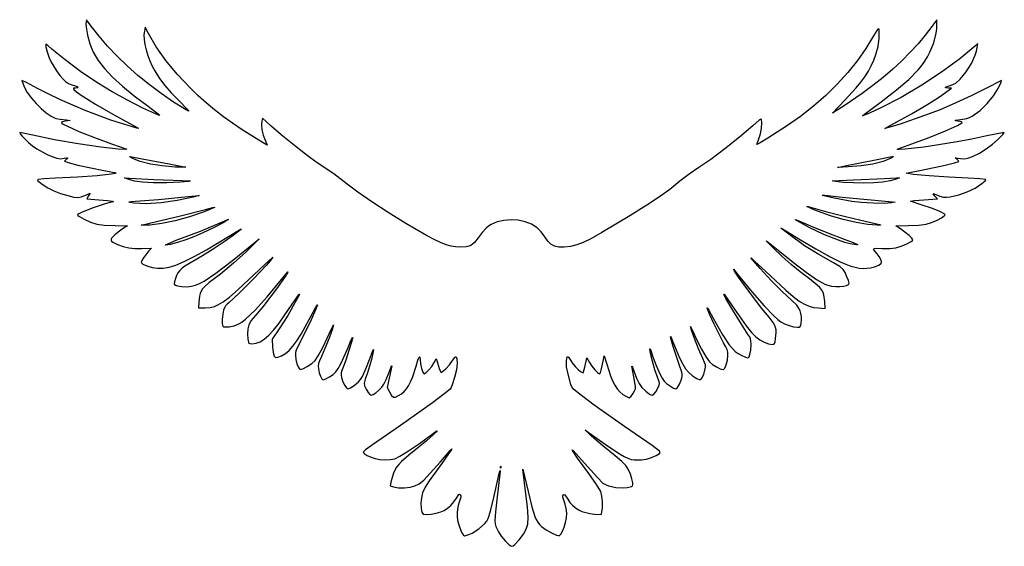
# Model space of a CAD drawing. Extents: x 11 to 413, y 50 to 266.
import ezdxf

# ---------------------------------------------------------------- set-up
doc = ezdxf.new("R2010")
doc.units = 0

msp = doc.modelspace()

# ---------------------------------------------------------------- linework, layer by layer
at = {"layer": 'Layer 1', "color": 7}
for points in [[(37.747246, 263.877944), (37.910406, 261.823012), (38.311691, 259.397663), (39.270393, 255.852313), (40.709479, 252.439669), (42.695922, 249.080767), (45.296695, 245.696648), (48.578771, 242.208349), (52.609122, 238.536908), (57.45472, 234.603364), (63.18254, 230.328756), (67.980321, 226.624587), (67.331678, 226.724288), (65.820658, 227.309748), (60.915941, 229.592332), (54.675078, 232.781115), (48.506975, 236.184871), (42.193351, 240.059917), (35.568842, 244.563348), (29.248603, 249.251989), (23.847793, 253.68266), (22.114771, 255.133459), (21.307791, 255.658217), (21.400947, 254.640121), (21.947201, 252.540541), (22.711737, 250.156533), (23.459737, 248.285156), (25.66019, 244.748557), (27.016731, 242.937262), (28.363351, 241.370708), (29.407354, 240.41049), (30.603491, 239.615637), (31.905463, 239.019222), (33.266965, 238.654317), (34.183086, 238.382568), (34.536966, 238.094282), (34.308763, 237.865527), (33.478632, 237.772372), (32.640784, 237.679768), (32.615429, 237.519364), (32.808354, 237.243205), (33.881778, 236.287121), (35.819645, 234.892822), (41.579297, 231.219521), (48.668481, 227.083199), (55.668368, 223.343752), (58.997711, 221.535765), (59.235285, 221.240313), (58.490592, 221.368195), (53.238472, 222.938057), (47.959067, 224.673284), (37.473843, 228.573686), (27.345807, 232.937109), (22.512886, 235.251112), (17.885845, 237.631261), (13.405564, 239.981644), (11.465285, 240.876818), (12.488341, 238.301539), (13.774327, 235.972102), (15.420808, 233.649279), (17.325258, 231.425675), (19.385151, 229.393894), (21.497961, 227.646541), (23.561161, 226.276219), (25.472225, 225.375533), (27.128628, 225.037086), (29.809741, 224.754864), (31.220853, 224.507919), (29.35113, 224.225697), (28.089948, 223.921426), (27.783472, 223.754407), (27.728351, 223.590696), (28.420815, 223.063183), (29.927701, 222.261164), (34.819189, 220.071736), (41.271719, 217.498661), (48.154197, 215.018191), (54.398368, 212.760412), (53.467916, 212.685446), (50.870588, 212.79569), (43.807862, 213.539831), (34.611932, 214.912358), (24.840532, 216.655301), (16.051399, 218.510693), (10.653896, 219.604305), (10.883753, 219.093879), (11.725459, 218.060901), (14.252231, 215.51208), (15.919658, 214.160499), (17.696226, 212.927981), (21.907514, 210.608466), (24.153166, 209.607458), (25.876266, 209.056243), (27.334783, 208.901902), (28.786685, 209.091521), (29.777219, 209.271768), (30.255123, 209.237042), (30.210475, 208.997263), (29.633352, 208.562354), (28.927796, 207.856798), (30.508131, 207.281328), (34.47964, 206.269297), (44.979195, 204.046795), (50.02392, 203.059017), (49.603618, 202.821787), (48.063798, 202.54363), (42.33336, 201.925717), (34.248129, 201.327649), (25.223627, 200.871793), (20.536089, 200.624849), (18.203345, 200.377904), (17.945927, 200.189388), (18.075463, 199.875195), (19.826124, 198.472903), (22.162727, 196.996196), (24.654772, 195.734464), (27.351871, 194.677783), (30.30363, 193.816233), (32.814417, 193.221472), (34.488459, 193.026892), (35.825157, 193.235803), (37.323912, 193.851511), (39.405303, 194.733456), (38.840858, 193.7104), (38.100024, 192.510955), (42.933083, 192.087621), (46.535828, 191.823037), (48.471697, 191.558454), (48.961177, 191.3071), (48.577531, 191.240954), (45.575059, 190.468701), (40.72381, 188.793556), (36.209906, 187.019193), (34.76262, 186.345952), (34.219466, 185.949284), (34.436094, 185.636607), (35.03306, 185.200733), (37.050509, 184.114838), (39.636813, 183.002485), (42.156971, 182.174559), (45.22614, 181.68508), (49.671142, 181.539559), (54.68059, 181.433725), (53.128367, 180.481225), (51.457081, 179.308238), (49.600587, 177.764834), (48.311845, 176.478848), (48.026728, 176.006801), (47.995447, 175.599659), (48.228749, 175.22063), (48.737383, 174.832918), (50.623643, 173.884276), (52.937646, 172.990204), (55.192118, 172.446706), (57.658257, 172.207478), (60.60726, 172.22622), (64.523096, 172.367331), (63.323651, 171.062052), (61.308407, 168.429446), (60.600095, 167.247089), (60.325038, 166.511216), (60.501634, 166.182485), (60.990355, 165.81944), (62.657783, 165.078055), (64.834533, 164.462348), (67.02782, 164.147603), (69.285392, 164.162348), (71.713704, 164.556605), (74.503337, 165.418844), (77.844875, 166.837536), (81.928901, 168.901149), (86.945997, 171.698155), (100.54173, 179.846224), (101.150272, 180.177505), (100.885689, 179.877092), (97.895895, 177.553167), (94.165268, 174.872055), (89.773182, 171.952817), (85.31495, 169.1791), (81.385885, 166.93455), (78.198756, 164.997027), (77.021497, 164.083869), (76.076576, 163.155415), (75.330092, 162.172391), (74.748146, 161.095522), (74.296838, 159.885535), (73.942269, 158.503155), (73.828167, 157.858784), (73.92904, 157.475689), (74.354027, 157.218272), (75.21227, 156.950932), (76.968994, 156.646661), (78.947307, 156.580515), (80.892547, 156.752495), (82.550052, 157.162599), (84.124117, 157.822197), (85.981369, 158.827821), (90.818286, 162.070623), (97.606507, 167.277957), (106.891734, 174.836777), (108.479235, 176.177333), (107.068123, 174.660388), (103.080078, 170.717542), (97.97086, 166.136389), (92.65659, 161.707372), (88.053389, 158.220933), (86.116968, 156.578862), (85.389984, 155.712557), (84.812241, 154.794577), (84.375058, 153.808796), (84.069753, 152.739094), (83.820053, 150.283428), (83.784775, 147.990371), (86.43061, 147.990371), (88.470108, 148.131482), (90.258251, 148.537177), (91.96702, 149.260372), (93.768392, 150.353984), (96.360759, 152.349384), (99.875862, 155.363431), (108.549791, 163.442047), (112.619967, 167.318196), (113.783583, 168.378183), (114.123683, 168.627884), (113.148238, 167.322812), (111.333981, 165.238459), (106.14649, 159.71583), (100.476135, 154.027836), (96.237838, 150.142317), (95.413771, 149.428493), (94.804678, 148.717976), (94.34772, 147.934698), (93.980059, 147.002593), (93.613501, 145.301541), (93.428844, 143.289604), (93.449239, 141.476105), (93.697837, 140.370366), (93.992668, 140.185571), (94.548363, 140.102475), (96.21579, 140.211616), (98.247019, 140.638257), (100.188952, 141.322867), (101.442761, 142.055708), (102.976449, 143.243302), (106.852046, 146.949676), (111.752905, 152.375843), (117.616185, 159.455656), (120.284069, 162.661526), (120.292682, 162.585527), (120.052007, 162.169291), (118.850908, 160.337601), (116.05845, 156.287269), (113.074168, 152.250165), (109.970824, 148.332125), (106.821178, 144.63898), (105.265097, 142.68933), (104.320864, 141.027415), (103.859497, 139.345656), (103.75201, 137.336475), (103.850126, 135.138779), (104.113607, 133.883661), (104.3425, 133.532054), (104.654901, 133.323074), (105.586455, 133.208973), (107.252229, 133.435936), (108.904773, 134.052333), (110.606927, 135.120175), (112.421529, 136.701475), (114.411418, 138.858244), (116.639431, 141.652494), (122.061188, 149.401483), (124.874593, 153.45843), (124.959893, 153.466009), (124.809549, 153.082501), (123.825078, 151.165373), (120.25761, 144.824188), (116.663685, 139.276754), (113.841461, 135.149252), (114.01785, 132.009528), (114.238887, 129.610637), (114.595524, 128.217164), (114.854664, 127.839581), (115.183671, 127.6439), (116.09924, 127.705636), (117.710443, 128.311766), (119.245579, 129.220928), (120.757563, 130.498025), (122.299313, 132.207965), (123.923746, 134.415653), (125.683777, 137.185994), (129.822304, 144.674258), (131.559736, 147.928635), (132.29175, 149.119261), (131.563043, 147.052753), (129.769387, 142.985333), (127.499481, 138.210152), (125.342023, 134.020362), (123.692786, 130.69102), (123.417178, 129.620008), (123.366467, 128.552303), (123.538446, 126.781799), (123.975009, 124.998065), (124.557092, 123.571519), (124.865497, 123.107946), (125.165634, 122.872577), (125.622041, 122.857695), (126.309958, 123.051171), (128.102511, 123.904453), (129.987669, 125.114923), (131.409805, 126.36508), (132.682562, 128.339534), (134.474564, 131.65675), (136.365785, 135.503132), (137.936198, 139.065088), (138.888699, 140.970089), (138.420165, 139.28392), (137.071892, 135.550537), (135.406118, 131.281372), (133.985084, 127.987858), (133.21669, 126.288461), (132.812098, 125.108308), (132.685318, 124.133208), (132.750361, 123.048966), (133.044159, 121.39091), (133.539702, 119.94452), (134.134464, 118.921464), (134.437012, 118.634832), (134.725918, 118.533408), (135.768267, 118.866342), (137.243871, 119.688756), (138.739319, 120.736066), (139.841199, 121.743688), (140.842207, 123.170234), (141.975506, 125.245009), (144.850647, 131.762583), (146.173564, 134.84939), (146.586976, 135.661882), (146.755648, 135.81953), (146.301998, 133.953665), (145.216654, 130.444075), (143.913029, 126.597141), (142.804534, 123.719245), (142.234026, 122.328528), (141.971096, 121.377681), (141.966135, 120.539282), (142.169534, 119.485909), (142.729569, 117.744067), (143.474813, 116.134518), (144.145642, 115.162173), (144.476302, 114.919087), (144.846237, 114.838058), (145.831259, 115.162173), (147.355371, 116.134518), (149.153436, 117.661385), (149.9363, 118.631111), (150.680303, 119.803409), (152.167483, 122.95085), (153.846486, 127.493969), (154.794577, 130.122165), (155.08176, 130.817799), (155.187042, 130.951194), (154.975375, 129.401726), (154.366833, 126.784003), (152.752874, 121.320354), (151.832344, 118.770982), (151.474054, 117.170803), (151.631701, 115.987343), (152.258985, 114.688128), (153.076438, 113.259377), (153.718604, 112.492085), (154.327697, 112.267189), (155.045931, 112.465626), (156.137338, 113.1563), (157.400724, 114.233926), (158.597964, 115.476917), (159.490934, 116.663685), (160.434615, 118.634832), (161.64288, 121.637854), (162.457025, 123.792005), (162.661733, 124.205141), (162.732082, 124.160217), (161.678157, 119.168408), (160.796212, 115.393684), (161.783991, 113.594516), (162.660424, 112.091902), (163.371492, 111.416112), (163.758032, 111.349001), (164.214852, 111.441468), (165.48816, 112.042293), (166.685676, 112.800972), (167.752554, 113.699798), (168.710291, 114.776391), (169.580385, 116.068372), (170.384333, 117.61336), (171.143632, 119.448977), (172.614275, 124.142578), (173.334714, 126.522727), (173.853408, 127.732094), (174.036067, 127.895668), (174.16705, 127.764065), (174.272332, 126.612024), (174.456438, 125.021216), (174.898513, 123.172439), (175.433192, 121.641162), (175.683582, 121.17442), (175.895111, 121.002854), (176.738471, 121.431149), (177.879487, 122.524209), (179.060191, 123.994301), (180.022613, 125.55369), (180.851642, 127.052997), (181.014802, 126.972519), (181.151503, 126.435635), (182.033448, 123.1548), (182.703726, 121.567299), (183.008411, 121.58101), (183.494169, 121.855585), (184.820394, 123.000459), (186.305369, 124.628199), (187.572063, 126.36508), (188.478812, 127.672012), (188.794314, 127.945759), (189.031682, 127.95699), (189.313353, 127.163791), (189.406508, 125.23619), (189.118774, 122.650989), (188.374633, 119.424172), (187.432054, 116.475169), (186.966966, 115.392168), (186.549006, 114.723406), (184.053653, 112.635952), (179.286189, 109.056909), (166.228994, 99.871452), (154.772528, 91.951586), (151.931563, 89.820586), (150.988984, 88.900056), (151.462478, 88.368133), (152.66027, 87.634465), (154.248322, 86.880953), (155.892598, 86.289499), (157.848862, 85.892072), (159.953955, 85.755922), (162.039204, 85.877741), (163.935937, 86.254221), (166.000239, 87.283341), (169.4966, 89.460091), (174.031451, 92.529811), (179.211224, 96.237838), (180.917788, 97.450513), (181.319624, 97.67155), (181.327892, 97.578395), (176.87407, 93.547906), (169.721496, 87.665333), (166.690912, 85.080683), (165.580351, 83.925404), (164.68559, 82.783767), (163.966116, 81.597482), (163.381414, 80.308258), (162.454269, 77.187826), (161.995658, 75.141714), (163.442047, 74.753658), (165.488711, 74.406944), (167.856182, 74.361193), (170.203809, 74.599869), (172.190942, 75.106436), (173.846242, 75.950899), (175.74959, 77.522965), (178.466532, 80.365033), (182.562615, 85.019498), (186.760673, 89.777591), (187.265587, 90.263212), (187.148729, 89.95839), (183.206435, 84.247796), (178.047057, 77.187826), (176.327264, 74.608137), (175.295388, 72.31949), (174.853864, 70.295977), (174.647159, 68.037647), (174.685193, 65.944681), (174.977888, 64.417263), (175.202784, 63.931642), (175.533513, 63.65438), (176.988723, 63.50004), (178.753164, 63.644458), (180.785496, 64.020388), (182.718609, 64.541838), (184.185394, 65.122819), (185.537526, 65.984369), (186.879736, 67.173341), (188.109498, 68.580594), (189.124286, 70.096989), (190.142932, 71.653622), (190.429013, 71.719216), (190.711787, 71.437545), (190.913532, 71.030197), (190.923454, 70.507093), (190.288453, 68.544765), (189.837145, 67.104715), (189.542107, 65.643166), (189.404166, 64.161774), (189.424147, 62.662192), (189.602879, 61.146074), (189.941187, 59.615072), (191.099843, 56.515036), (191.604756, 55.49694), (191.990607, 54.958403), (192.389687, 54.783667), (192.934288, 54.856979), (194.186512, 55.258264), (195.523899, 55.87783), (198.225958, 57.599828), (200.584059, 59.679013), (201.491497, 60.745064), (202.141794, 61.771428), (203.089885, 64.836187), (204.434851, 70.414489), (206.613255, 80.204078), (206.955009, 81.388089), (207.020052, 81.382302), (207.045408, 81.103662), (205.845963, 70.696711), (205.078671, 64.558925), (204.867004, 60.93799), (204.981933, 59.687902), (205.25065, 58.606899), (206.269297, 56.338647), (207.411967, 54.599561), (209.060653, 52.665346), (210.689495, 51.094932), (211.332143, 50.620818), (211.772633, 50.447254), (212.286229, 50.656165), (213.010664, 51.22557), (214.797705, 53.101908), (216.545058, 55.388351), (217.664026, 57.396981), (218.289656, 59.564912), (218.462186, 62.331463), (218.165081, 66.52015), (217.381804, 72.95449), (216.32347, 82.020885), (218.475415, 72.919213), (219.935034, 66.637008), (221.13007, 62.69306), (221.723453, 61.340584), (222.364793, 60.263853), (223.092122, 59.359928), (223.943474, 58.52587), (225.774061, 57.18807), (228.004831, 55.919723), (230.030549, 55.028407), (230.777377, 54.820254), (231.245979, 54.821701), (231.810975, 55.396068), (232.485112, 56.61205), (233.165863, 58.264594), (233.750703, 60.148649), (234.128837, 62.066879), (234.209314, 63.98511), (233.99875, 65.863653), (233.503758, 67.66282), (232.586535, 70.476225), (232.590945, 71.03626), (232.83348, 71.437545), (233.099166, 71.629368), (233.424383, 71.464003), (234.59737, 69.744211), (235.502879, 68.414058), (236.529932, 67.252165), (237.684315, 66.254809), (238.971817, 65.41827), (240.398225, 64.738828), (241.969328, 64.212762), (243.690912, 63.83635), (245.568766, 63.605873), (248.320434, 63.394207), (248.602657, 64.417263), (248.838026, 66.240684), (248.818733, 68.606502), (248.56793, 70.985548), (248.108767, 72.848657), (246.384565, 75.759075), (243.205153, 80.256995), (238.614629, 86.479117), (236.537649, 89.605612), (236.396538, 89.949571), (236.784594, 89.605612), (242.675986, 83.008663), (246.732933, 78.515154), (248.990712, 76.270604), (250.010944, 75.680114), (251.278808, 75.184709), (254.277973, 74.515533), (257.429272, 74.335837), (258.887307, 74.452281), (260.173775, 74.71838), (260.739873, 74.923984), (261.05131, 75.19904), (261.170924, 75.66592), (261.161553, 76.446993), (260.874921, 78.030635), (260.217872, 79.988002), (259.335927, 81.938754), (258.374607, 83.502553), (256.738599, 85.156199), (254.070716, 87.418388), (248.991264, 91.55912), (244.364911, 95.514643), (241.822153, 97.856207), (241.703099, 98.021986), (241.841652, 97.97527), (242.993486, 97.155061), (251.283769, 91.298946), (256.00879, 88.137174), (257.730512, 87.126795), (259.185997, 86.43061), (260.495961, 85.999008), (261.78112, 85.78238), (264.759889, 85.79561), (266.778992, 86.109803), (268.847704, 86.721652), (270.698135, 87.531939), (272.062394, 88.441445), (272.32808, 88.819027), (272.071213, 89.31898), (269.063781, 91.651724), (257.880718, 99.41284), (245.396787, 108.210242), (240.185043, 112.097966), (237.172649, 114.547017), (236.317163, 115.587712), (235.832093, 116.628407), (234.738481, 120.826465), (234.072613, 123.767752), (234.068203, 126.047579), (234.315148, 127.463101), (234.562092, 128.058414), (234.92369, 127.718865), (235.444037, 126.929524), (236.430713, 125.457779), (237.622441, 123.992648), (238.827399, 122.752412), (239.853762, 121.955355), (240.912096, 121.320354), (241.441263, 123.119522), (242.217375, 126.188691), (242.464319, 127.423414), (243.452098, 125.518412), (244.434915, 124.03895), (245.652551, 122.572716), (246.810655, 121.450441), (247.614878, 121.002854), (247.955529, 121.365003), (248.329254, 122.391917), (249.096546, 126.082857), (249.555157, 128.305359), (250.578213, 124.91869), (252.102876, 120.070197), (252.960705, 118.050268), (253.885507, 116.293268), (254.879762, 114.794237), (255.945951, 113.548214), (257.086554, 112.550238), (258.304052, 111.795348), (259.715164, 111.089792), (260.526553, 111.830626), (261.258567, 112.774307), (261.937665, 113.982572), (262.289892, 114.840815), (262.374228, 115.742052), (261.620165, 119.697575), (260.764678, 124.133759), (260.836061, 124.141062), (261.024852, 123.735781), (261.761276, 121.743688), (262.784332, 119.13754), (263.807388, 116.981185), (264.951712, 115.427859), (266.479682, 113.867919), (267.994422, 112.665166), (268.622808, 112.311424), (269.099058, 112.183404), (269.764376, 112.606186), (270.611594, 113.660662), (271.42574, 115.026023), (271.991838, 116.381462), (272.093813, 117.018116), (272.013887, 117.744067), (271.215726, 119.979798), (270.279762, 122.625633), (269.257809, 126.091677), (268.447522, 129.306366), (268.146558, 131.198138), (268.245777, 131.122622), (268.516975, 130.488172), (269.416559, 127.952581), (270.770344, 124.323377), (272.309338, 120.932298), (273.253019, 119.130926), (274.03795, 117.951324), (274.928715, 117.062765), (276.189896, 116.134518), (277.89646, 115.115871), (278.835731, 114.758683), (279.465771, 115.418489), (280.251253, 116.782747), (280.963975, 118.404975), (281.375733, 119.838687), (281.434162, 120.718978), (281.313997, 121.642264), (280.352677, 124.424801), (277.922918, 131.32602), (276.964354, 134.470705), (276.577952, 136.13703), (276.678273, 136.149157), (276.904272, 135.757794), (277.601008, 134.05564), (280.339447, 127.47633), (281.624331, 124.838212), (282.681011, 123.013689), (283.934476, 121.569504), (285.644347, 120.11209), (287.354217, 118.985405), (288.607682, 118.533408), (289.195829, 118.78366), (289.740981, 119.530006), (290.239831, 120.765831), (290.689072, 122.484522), (290.893573, 123.685069), (290.869871, 124.60119), (290.535283, 125.649602), (289.807127, 127.247025), (288.061978, 131.191524), (286.376361, 135.387377), (285.153765, 138.776251), (284.797679, 140.299811), (285.75018, 138.359532), (287.363588, 134.751825), (289.291189, 130.982062), (291.132801, 127.787767), (292.48824, 125.906468), (293.810606, 124.805691), (295.394249, 123.79421), (296.91836, 123.053927), (298.062132, 122.766744), (298.408916, 122.901103), (298.752805, 123.279375), (299.38064, 124.618828), (299.84311, 126.487449), (300.037689, 128.587581), (299.985875, 129.807972), (299.755467, 130.836541), (299.234017, 132.01063), (298.309077, 133.667584), (296.611884, 136.860776), (294.494665, 141.194985), (292.608956, 145.310912), (291.606295, 147.84926), (291.609602, 147.916508), (291.718743, 147.785319), (292.214837, 146.993773), (294.040463, 143.757035), (297.791485, 137.144652), (300.65946, 132.794459), (301.899764, 131.285781), (303.084258, 130.12437), (304.267924, 129.237464), (305.505748, 128.552303), (307.24318, 127.74808), (308.213319, 127.516018), (308.505739, 127.619715), (308.720438, 127.872654), (309.068806, 128.834526), (309.390716, 130.651332), (309.527417, 132.891473), (309.499856, 134.309199), (309.359848, 135.263905), (309.021401, 136.046631), (308.398528, 136.94842), (305.57024, 141.185063), (302.044114, 146.923218), (299.225748, 151.801476), (298.521226, 153.180204), (298.421998, 153.475328), (298.520744, 153.45843), (301.801579, 148.695927), (307.578319, 140.564394), (309.76885, 137.851311), (311.502974, 136.031197), (313.085514, 134.872542), (314.876414, 133.905709), (316.647469, 133.243148), (318.170478, 132.997306), (318.753113, 133.048569), (319.10093, 133.328035), (319.336299, 134.024221), (319.58159, 135.325641), (319.839008, 137.833672), (319.768246, 138.918602), (319.550722, 139.938213), (319.176102, 140.928059), (318.634051, 141.923692), (317.006311, 144.074535), (314.001634, 147.64531), (310.881203, 151.606345), (304.412136, 160.51399), (302.788806, 162.895241), (302.352795, 163.688992), (304.976581, 160.51399), (310.024614, 154.290214), (314.827907, 148.797351), (318.877137, 144.594332), (320.459814, 143.15118), (321.66298, 142.24009), (323.262608, 141.377437), (325.067288, 140.683457), (326.871968, 140.220987), (328.471596, 140.052866), (329.235581, 140.082632), (329.662222, 140.264533), (329.890425, 140.737476), (330.059097, 141.640367), (330.190079, 143.052306), (330.154457, 144.363372), (329.944375, 145.591756), (329.551978, 146.755648), (328.969412, 147.873238), (328.188822, 148.962715), (326.00215, 151.130095), (322.29743, 154.538261), (317.769193, 159.107288), (313.247571, 163.97397), (309.562695, 168.275106), (309.553807, 168.316792), (309.802474, 168.112497), (310.978217, 167.053612), (315.383532, 162.948158), (323.728937, 155.17712), (326.76393, 152.576072), (329.256527, 150.680303), (331.368785, 149.37654), (333.262762, 148.551509), (335.100515, 148.091932), (337.044101, 147.884538), (339.831047, 147.708149), (339.654658, 150.530373), (339.318417, 153.179515), (338.963847, 154.237435), (338.419935, 155.213501), (337.637898, 156.179644), (336.568953, 157.207799), (333.37521, 159.737878), (329.601037, 162.641131), (325.936004, 165.686597), (322.277586, 168.950345), (318.523256, 172.508442), (316.304613, 174.724329), (315.85241, 175.224557), (315.855373, 175.313027), (320.675202, 171.450108), (326.844958, 166.432392), (332.039063, 162.476318), (336.287282, 159.558733), (339.619381, 157.656488), (340.929551, 157.169489), (342.474126, 156.842894), (344.127015, 156.671741), (345.762128, 156.651071), (347.253372, 156.775921), (348.47466, 157.041332), (349.299898, 157.442341), (349.602998, 157.973988), (349.337312, 159.04941), (348.721053, 160.650691), (347.946044, 162.324733), (347.204108, 163.618436), (345.762128, 164.835521), (343.182438, 166.370105), (337.22931, 169.686218), (331.434931, 173.319831), (325.499441, 177.575216), (321.733536, 180.481225), (322.333259, 180.221051), (323.779648, 179.352335), (329.697499, 175.679585), (336.012226, 171.983685), (341.837472, 168.770649), (346.286885, 166.546494), (350.285403, 164.98049), (352.057699, 164.485843), (353.721681, 164.178471), (355.309596, 164.054655), (356.853688, 164.110672), (358.386206, 164.342803), (359.939393, 164.747326), (361.691708, 165.379019), (362.633735, 165.990868), (362.837065, 166.33276), (362.881231, 166.72178), (362.549951, 167.710661), (361.879672, 168.905697), (360.997727, 170.074274), (359.853404, 171.452313), (359.618586, 171.852771), (359.648352, 172.102747), (359.972466, 172.233661), (360.620696, 172.276931), (363.008562, 172.22622), (366.280578, 172.248268), (368.758843, 172.508442), (370.871653, 173.140135), (373.14652, 174.095943), (374.96498, 175.078209), (375.509788, 175.486247), (375.70857, 175.789277), (375.30067, 176.459556), (374.191625, 177.526709), (370.558011, 180.269558), (368.723566, 181.504281), (373.733013, 181.539559), (378.058953, 181.724767), (381.141351, 182.174559), (383.345111, 182.836569), (385.542257, 183.713553), (387.382215, 184.650069), (388.514411, 185.490672), (388.814273, 185.885343), (388.717259, 186.213867), (386.750521, 187.254562), (383.624026, 188.467237), (379.518572, 189.86512), (374.650236, 191.593732), (376.268605, 191.831857), (380.188851, 192.122899), (385.692187, 192.440399), (384.669131, 193.639844), (383.994443, 194.565886), (384.049014, 194.67172), (384.351631, 194.592345), (386.715244, 193.634883), (388.205731, 193.176823), (389.391947, 193.109024), (390.842746, 193.322344), (394.415175, 194.15027), (397.885077, 195.368456), (401.09701, 196.904143), (403.895532, 198.68457), (405.249318, 199.848737), (405.428463, 200.182774), (405.306644, 200.377904), (403.040046, 200.624849), (398.286362, 200.871793), (390.429886, 201.281346), (382.292289, 201.872801), (375.828184, 202.484099), (372.992179, 202.953183), (379.165794, 204.223184), (388.915696, 206.229609), (392.724045, 207.145178), (394.405804, 207.680409), (394.282332, 208.011138), (393.735526, 208.527076), (392.888859, 209.232632), (395.146638, 208.985687), (396.447507, 208.894737), (397.483792, 208.972458), (398.559765, 209.268461), (399.979696, 209.832354), (402.853183, 211.207086), (405.610915, 212.866245), (408.190053, 214.763529), (410.527759, 216.852637), (412.362204, 218.744409), (413.032482, 219.604305), (405.871089, 218.193193), (399.768581, 216.911065), (392.955004, 215.635552), (380.118295, 213.607079), (372.480651, 212.79128), (370.047586, 212.669461), (369.423472, 212.698882), (369.28801, 212.79569), (375.214681, 214.982913), (382.347962, 217.560397), (388.995071, 220.230486), (393.902544, 222.464012), (395.312209, 223.251699), (395.816916, 223.731808), (395.539103, 223.930245), (394.864415, 224.049308), (393.171081, 224.33153), (393.013985, 224.478705), (393.290144, 224.609343), (395.181916, 224.860697), (397.752785, 225.310489), (398.778598, 225.723901), (399.873863, 226.342365), (403.148084, 228.641485), (406.091575, 231.400319), (408.624962, 234.522956), (410.66887, 237.913483), (411.603731, 239.919908), (411.903593, 240.841541), (405.483033, 237.631261), (399.540929, 234.614458), (393.215178, 231.673722), (386.770365, 228.92481), (380.471073, 226.483476), (370.41249, 223.030661), (366.248056, 221.716012), (364.243285, 221.191806), (365.195786, 221.831216), (367.947454, 223.343752), (375.126486, 227.249115), (381.353018, 230.879972), (386.521216, 234.173485), (390.525246, 237.066816), (391.407191, 237.772372), (390.031357, 237.772372), (389.117993, 237.845132), (388.967855, 237.936083), (389.02153, 238.063414), (389.738661, 238.427216), (391.26608, 238.936539), (392.312287, 239.31302), (393.206359, 239.805255), (395.040804, 241.441263), (397.471114, 244.436018), (399.560773, 247.804496), (401.127879, 251.219277), (401.65863, 252.841711), (401.990531, 254.352938), (402.237476, 255.940439), (401.426086, 255.199605), (394.85725, 249.7332), (387.372293, 244.2238), (379.285408, 238.892993), (370.910789, 233.96237), (362.307416, 229.548235), (358.245508, 227.63717), (355.953002, 226.695143), (355.071057, 226.448198), (355.953002, 227.153754), (362.655784, 232.163202), (368.978778, 237.03705), (373.94909, 241.308971), (377.761848, 245.170788), (379.295123, 247.007852), (380.612184, 248.814323), (381.680922, 250.530189), (382.653336, 252.387854), (384.241388, 256.315266), (385.240742, 260.169916), (385.477282, 261.936631), (385.515798, 263.525166), (385.409965, 265.71239), (383.434408, 262.960721), (380.754053, 259.428738), (377.800433, 255.90461), (374.58471, 252.399499), (371.118046, 248.924567), (367.411604, 245.490975), (363.476544, 242.109888), (359.32403, 238.792465), (354.965224, 235.549871), (347.539247, 230.487506), (344.279357, 228.396194), (342.759105, 227.54181), (347.80383, 232.762924), (352.552002, 237.862771), (354.45025, 240.184492), (356.076474, 242.420222), (357.464573, 244.619572), (358.648446, 246.832152), (359.661994, 249.10757), (360.539116, 251.495436), (361.44311, 254.80714), (361.844395, 258.092385), (361.948023, 260.920672), (361.87416, 261.669843), (361.694464, 261.986172), (361.392398, 261.877514), (360.951425, 261.351723), (359.586615, 259.080163), (356.487337, 253.978525), (352.969272, 248.978586), (349.050198, 244.099363), (344.747891, 239.359873), (340.080128, 234.779133), (335.064686, 230.376161), (329.719341, 226.169972), (324.061871, 222.179584), (316.437456, 217.293609), (313.19245, 215.333486), (311.855752, 214.630135), (312.772975, 216.95847), (313.389785, 218.987495), (313.81808, 221.337327), (313.988405, 223.482107), (313.831309, 224.895975), (313.571135, 225.039842), (312.967003, 224.723996), (310.197695, 222.355973), (304.827753, 217.727967), (298.882341, 212.95444), (293.08245, 208.604246), (288.14907, 205.24624), (284.250873, 202.582766), (280.45851, 199.707626), (276.279193, 196.360093), (272.080033, 193.300295), (266.95483, 189.889924), (259.997386, 185.490672), (248.611476, 178.677647), (244.112454, 176.188909), (240.876818, 174.589832), (238.401309, 173.702375), (235.704211, 173.046428), (233.13279, 172.694753), (231.034312, 172.720109), (229.247271, 173.132969), (227.771116, 173.906325), (226.480169, 175.136087), (225.248753, 176.918167), (223.705349, 179.043654), (222.109029, 180.692892), (219.844359, 182.123572), (217.234078, 183.135879), (214.402208, 183.731468), (211.472772, 183.911991), (208.569795, 183.679102), (205.8173, 183.034456), (203.33931, 181.979704), (202.242012, 181.299057), (201.259849, 180.516503), (199.606202, 178.752613), (197.979014, 176.565389), (196.48081, 174.610778), (195.755272, 173.939811), (194.98922, 173.443304), (194.140486, 173.098932), (193.166901, 172.884371), (190.676509, 172.755387), (188.799964, 172.863976), (186.922179, 173.17431), (184.916237, 173.742614), (182.655219, 174.62511), (180.012209, 175.878023), (176.860289, 177.557577), (168.522051, 182.421504), (161.291204, 186.879185), (154.569681, 191.254183), (148.827116, 195.225692), (144.533147, 198.472903), (139.047449, 202.657732), (131.868416, 207.50402), (128.169208, 210.167494), (122.938723, 214.259718), (117.516415, 218.695902), (113.241738, 222.391251), (109.890347, 225.46042), (109.572847, 224.366808), (109.430082, 222.814034), (109.647812, 220.728785), (110.163199, 218.478171), (110.913403, 216.429303), (111.830626, 214.418468), (110.137292, 215.406247), (101.526752, 220.691302), (97.599134, 223.346232), (93.878636, 226.042503), (90.33177, 228.804921), (86.92505, 231.658288), (83.624991, 234.627411), (80.398106, 237.737094), (75.060134, 243.404693), (70.423308, 249.02599), (66.487629, 254.59437), (63.253095, 260.103219), (61.912539, 262.607943), (61.595039, 261.020442), (61.444144, 259.489716), (61.5322, 257.651412), (61.836885, 255.588212), (62.335873, 253.382799), (63.00684, 251.117853), (63.827462, 248.87606), (64.775415, 246.740099), (65.828375, 244.792654), (67.852439, 241.646315), (70.008794, 238.777789), (72.614942, 235.80343), (75.988381, 232.339591), (78.926912, 229.338773), (79.580722, 228.579198), (79.652863, 228.309102), (77.938031, 229.22412), (73.554213, 232.057368), (68.466148, 235.528442), (63.587683, 239.155372), (58.939902, 242.918728), (54.543889, 246.799079), (50.420727, 250.776996), (46.591501, 254.833047), (43.077294, 258.947803), (39.899192, 263.101832), (37.888357, 265.641834), (37.747246, 263.877944), (37.747246, 263.877944)], [(60.677816, 208.844576), (71.790323, 206.727908), (78.493105, 205.457907), (78.266555, 205.418771), (77.368625, 205.4094), (74.153936, 205.493185), (68.888724, 205.91707), (64.073304, 206.68822), (59.906114, 207.770257), (58.127617, 208.416488), (56.585591, 209.126798), (55.667266, 209.673053), (55.604565, 209.797146), (55.853577, 209.819125), (60.677816, 208.844576), (60.677816, 208.844576)], [(366.748009, 209.126798), (363.473237, 207.790652), (359.335261, 206.719089), (354.529212, 205.951796), (349.25022, 205.528463), (344.840495, 205.352074), (348.544664, 206.05763), (359.657171, 208.315409), (367.131655, 209.752979), (367.583307, 209.76924), (367.619481, 209.664785), (366.748009, 209.126798), (366.748009, 209.126798)], [(65.440319, 200.377904), (77.081993, 199.989848), (80.276839, 199.846532), (80.467835, 199.724438), (79.833661, 199.584153), (76.427149, 199.295317), (70.731989, 199.072625), (65.14597, 199.046167), (60.863024, 199.257834), (57.545809, 199.747313), (54.856979, 200.554293), (53.445867, 201.08346), (55.562535, 200.907071), (65.440319, 200.377904), (65.440319, 200.377904)], [(368.829399, 200.519015), (366.36767, 199.824484), (363.317243, 199.328389), (359.671503, 199.030733), (355.423835, 198.931514), (347.252615, 199.226966), (344.078164, 199.511944), (342.653271, 199.813459), (351.437444, 200.201515), (364.066896, 200.730682), (369.005788, 201.012904), (370.240511, 201.048182), (368.829399, 200.519015), (368.829399, 200.519015)], [(81.491718, 193.110677), (74.987374, 191.762955), (68.456571, 190.874947), (62.402018, 190.496261), (59.710433, 190.513418), (57.326425, 190.676509), (55.769241, 190.933375), (55.439407, 191.079585), (55.399375, 191.223315), (56.160604, 191.460338), (57.996703, 191.558454), (67.437924, 192.246371), (79.551439, 193.463455), (84.000852, 193.895608), (84.000094, 193.817611), (83.574762, 193.661893), (81.491718, 193.110677), (81.491718, 193.110677)], [(346.780774, 193.181233), (360.186338, 191.911232), (367.241898, 191.311509), (368.476621, 191.099843), (366.88912, 190.782342), (364.001301, 190.588314), (359.476372, 190.65887), (354.60087, 190.941092), (350.661332, 191.382065), (343.438202, 192.766719), (338.702158, 193.886789), (338.648483, 193.953417), (338.729167, 193.989866), (339.63261, 193.944115), (346.780774, 193.181233), (346.780774, 193.181233)], [(340.571881, 187.148729), (347.561295, 185.353971), (354.365501, 183.797338), (362.095749, 182.042267), (362.491453, 181.878419), (362.407186, 181.783196), (361.068283, 181.715948), (357.238437, 181.964546), (352.469319, 182.752233), (347.237181, 183.983098), (342.018271, 185.561228), (335.553614, 187.911611), (332.316876, 189.335953), (332.497675, 189.397689), (332.916599, 189.300675), (340.571881, 187.148729), (340.571881, 187.148729)], [(90.27589, 188.912619), (86.077832, 187.219285), (79.985797, 185.080568), (74.171574, 183.44456), (68.754227, 182.337719), (63.852818, 181.786503), (61.281948, 181.707128), (60.325038, 181.786503), (65.969486, 183.091782), (76.420534, 185.473033), (86.606999, 188.171785), (89.605612, 188.965536), (90.228486, 189.044911), (90.323708, 189.005223), (90.27589, 188.912619), (90.27589, 188.912619)], [(95.779227, 183.832616), (93.800363, 182.667897), (89.923112, 180.679662), (85.490236, 178.539292), (81.844496, 176.918167), (78.542714, 175.680137), (75.141714, 174.607471), (72.190506, 173.852306), (70.2381, 173.566776), (70.165615, 173.616937), (70.306451, 173.73655), (71.155323, 174.157679), (74.612547, 175.542333), (84.481512, 179.321467), (92.604225, 182.703726), (95.646935, 184.022234), (95.977665, 184.077907), (95.779227, 183.832616), (95.779227, 183.832616)], [(334.786322, 181.04567), (341.23775, 178.404244), (347.556886, 176.000944), (351.326098, 174.572193), (352.998486, 173.778443), (353.046304, 173.619693), (352.567436, 173.619693), (350.026332, 174.095943), (347.896159, 174.669827), (345.288082, 175.551703), (339.266603, 177.963272), (333.218665, 180.77833), (328.40104, 183.44456), (327.652489, 183.957742), (327.680464, 184.003286), (328.074721, 183.872303), (334.786322, 181.04567), (334.786322, 181.04567)], [(207.327631, 82.479496), (207.18211, 82.333975), (207.115964, 82.691163), (207.151242, 83.118907), (207.292353, 83.149775), (207.389367, 82.867552), (207.327631, 82.479496), (207.327631, 82.479496)]]:
    msp.add_lwpolyline(points, dxfattribs=at)

doc.saveas('drawing.dxf')
